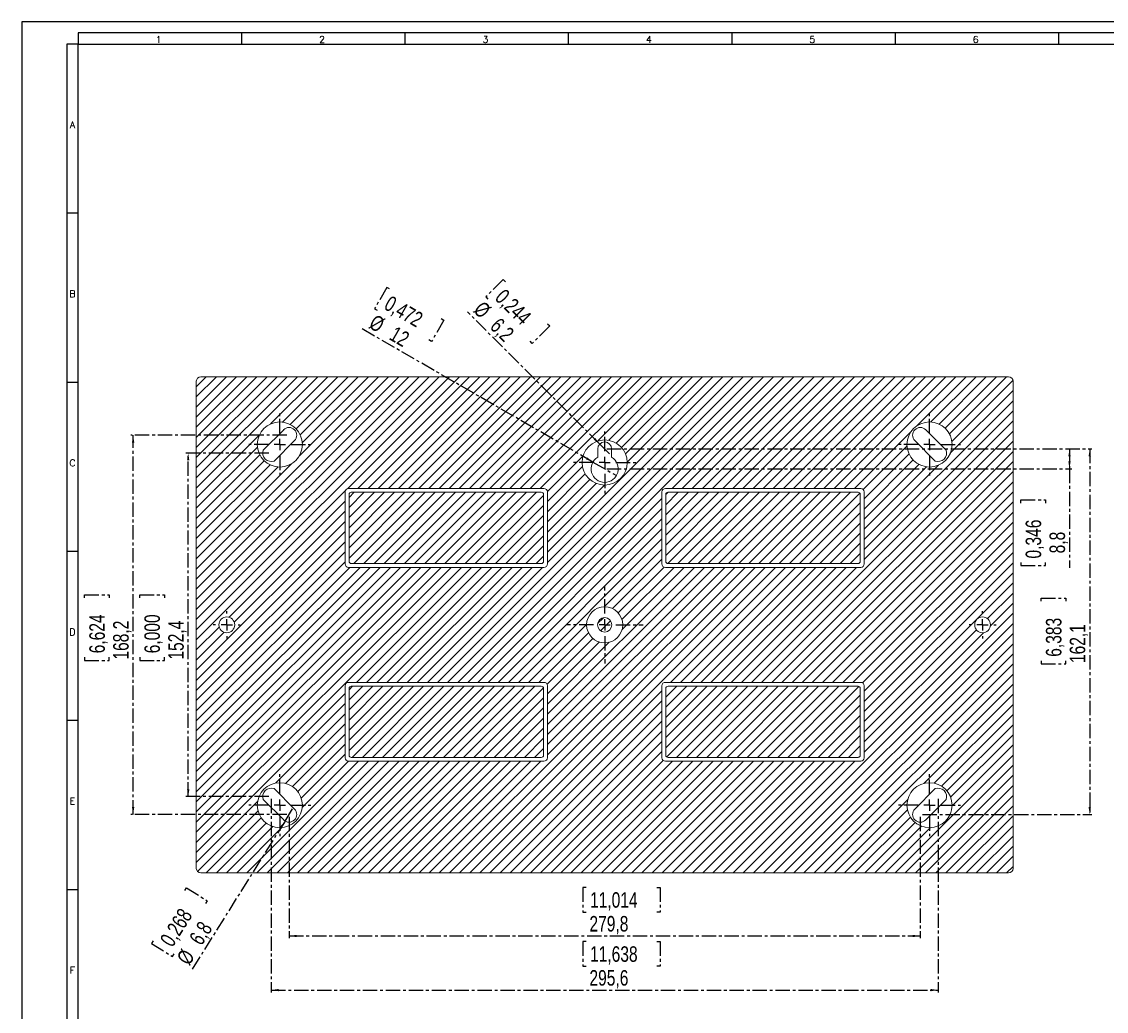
# Model space of a CAD drawing. Header units: millimetres. Extents: x 0 to 1189, y 0 to 841.
# Tile 2 of 8: x 0 to 481, y 402 to 841. Entities that reach past the tile are written whole.
import ezdxf

# ---------------------------------------------------------------- set-up
doc = ezdxf.new("R2010")
doc.units = ezdxf.units.MM
doc.linetypes.add('CENTER', pattern=[10.16, 6.35, -1.27, 1.27, -1.27])
doc.layers.add('CENTRO', color=7, linetype='CENTER')
doc.layers.add('FORMATO', color=7, linetype='Continuous')
doc.styles.add('SLDTEXTSTYLE0', font='ROMANS')
doc.styles.add('SLDTEXTSTYLE3', font='TXT', dxfattribs={"width": 0.75})
doc.dimstyles.new('SLDDIMSTYLE0', dxfattribs={"dimtxt": 6.879167, "dimasz": 3.302, "dimexe": 0, "dimexo": 0.0625, "dimgap": 1.719792, "dimtad": 1, "dimdec": 1, "dimrnd": 1e-09, "dimzin": 12, "dimdsep": 46, "dimtxsty": 'SLDTEXTSTYLE3', "dimsah": 1, "dimcen": 0.09, "dimadec": 0, "dimazin": 3, "dimtfac": 1, "dimtofl": 0, "dimtmove": 0, "dimatfit": 3, "dimfxl": 0, "dimfrac": 2, "dimtolj": 1, "dimtzin": 12, "dimarcsym": 0})
doc.dimstyles.new('SLDDIMSTYLE1', dxfattribs={"dimtxt": 6.879167, "dimasz": 3.302, "dimexe": 0, "dimexo": 0.0625, "dimgap": 1.719792, "dimtad": 1, "dimdec": 1, "dimrnd": 1e-09, "dimzin": 12, "dimdsep": 46, "dimtxsty": 'SLDTEXTSTYLE3', "dimblk1": 'NONE', "dimsah": 1, "dimcen": 0, "dimadec": 0, "dimazin": 3, "dimtfac": 1, "dimtmove": 0, "dimatfit": 3, "dimldrblk": 'NONE', "dimfxl": 0, "dimfrac": 2, "dimtolj": 1, "dimtzin": 12, "dimarcsym": 0})

# ---------------------------------------------------------------- blocks, each defined once
blk = doc.blocks.new('_D_3')
at = {"layer": 'CENTRO'}
for p, q in [((213.43, 726.66), (205.7, 718.93)), ((214.41, 725.67), (213.43, 726.66)), ((205.7, 718.93), (206.68, 717.94)), ((256.21, 653.68), (197.59, 712.3)), ((233.05, 707.04), (234.04, 706.05)), ((234.04, 706.05), (226.31, 698.32)), ((226.31, 698.32), (225.32, 699.31)), ((256.21, 653.68), (260.59, 649.3))]:
    blk.add_line(p, q, dxfattribs=at)
blk.add_solid([(256.21, 653.68), (254.23, 656.38), (253.51, 655.66)], dxfattribs=at)
at = {"layer": 'CENTRO', "char_height": 6.879, "attachment_point": 1, "rotation": 315, "style": 'SLDTEXTSTYLE3'}
for s, insert in [('0,244', (214.19, 722.98, -45.47)), ('%%c', (204.67, 717.56, -45.47)), ('6,2', (212.01, 710.22, -45.47))]:
    blk.add_mtext(s, dxfattribs=dict(at, insert=insert))
blk = doc.blocks.new('_NONE')
blk = doc.blocks.new('_D_4')
at = {"layer": 'CENTRO'}
for p, q in [((161.88, 723.17), (156.42, 713.7)), ((163.09, 722.47), (161.88, 723.17)), ((156.42, 713.7), (157.62, 713)), ((187.12, 708.6), (181.65, 699.13)), ((185.91, 709.29), (187.12, 708.6)), ((253.2, 645.69), (150.26, 705.13)), ((181.65, 699.13), (180.45, 699.83)), ((253.2, 645.69), (263.6, 639.69))]:
    blk.add_line(p, q, dxfattribs=at)
blk.add_solid([(253.2, 645.69), (250.6, 647.78), (250.09, 646.9)], dxfattribs=at)
at = {"layer": 'CENTRO', "char_height": 6.879, "attachment_point": 1, "rotation": 330, "style": 'SLDTEXTSTYLE3'}
for s, insert in [('0,472', (163.57, 719.81, -45.47)), ('%%c', (156.87, 711.48, -45.47)), ('12', (165.86, 706.28, -45.47))]:
    blk.add_mtext(s, dxfattribs=dict(at, insert=insert))
blk = doc.blocks.new('_D_5')
at = {"layer": 'CENTRO'}
for p, q in [((259.4, 651.49), (465.43, 651.49)), ((464.43, 651.49), (464.43, 642.69)), ((259.4, 642.69), (465.43, 642.69)), ((464.43, 642.69), (464.43, 598.71)), ((442.93, 627.51), (442.93, 628.9)), ((442.93, 628.9), (453.86, 628.9)), ((453.86, 628.9), (453.86, 627.51)), ((442.93, 601.15), (442.93, 599.76)), ((453.86, 599.76), (453.86, 601.15)), ((442.93, 599.76), (453.86, 599.76))]:
    blk.add_line(p, q, dxfattribs=at)
for points in [[(464.43, 651.49), (463.92, 648.19), (464.94, 648.19)], [(464.43, 642.69), (464.94, 645.99), (463.92, 645.99)]]:
    blk.add_solid(points, dxfattribs=at)
at = {"layer": 'CENTRO', "char_height": 6.879, "attachment_point": 1, "rotation": 90, "style": 'SLDTEXTSTYLE3'}
for s, insert in [('0,346', (444.99, 602.9, -45.47)), ('8,8', (455.56, 605.19, -45.47))]:
    blk.add_mtext(s, dxfattribs=dict(at, insert=insert))
blk = doc.blocks.new('_D_6')
at = {"layer": 'CENTRO'}
for p, q in [((117.52, 657.61), (48.4, 657.61)), ((49.4, 489.37), (49.4, 657.61)), ((27.9, 585.47), (27.9, 586.86)), ((27.9, 586.86), (38.83, 586.86)), ((38.83, 586.86), (38.83, 585.47)), ((27.9, 559.12), (27.9, 557.72)), ((27.9, 557.72), (38.83, 557.72)), ((38.83, 557.72), (38.83, 559.12)), ((117.52, 489.37), (48.4, 489.37))]:
    blk.add_line(p, q, dxfattribs=at)
for points in [[(49.4, 657.61), (48.89, 654.31), (49.91, 654.31)], [(49.4, 489.37), (49.91, 492.67), (48.89, 492.67)]]:
    blk.add_solid(points, dxfattribs=at)
at = {"layer": 'CENTRO', "char_height": 6.879, "attachment_point": 1, "rotation": 90, "style": 'SLDTEXTSTYLE3'}
for s, insert in [('6,624', (29.97, 560.86, -45.47)), ('168,2', (40.53, 558.07, -45.47))]:
    blk.add_mtext(s, dxfattribs=dict(at, insert=insert))
blk = doc.blocks.new('_D_7')
at = {"layer": 'CENTRO'}
for p, q in [((109.6, 649.69), (72.81, 649.69)), ((73.81, 497.29), (73.81, 649.69)), ((52.31, 585.47), (52.31, 586.86)), ((52.31, 586.86), (63.24, 586.86)), ((63.24, 586.86), (63.24, 585.47)), ((52.31, 559.12), (52.31, 557.72)), ((52.31, 557.72), (63.24, 557.72)), ((63.24, 557.72), (63.24, 559.12)), ((109.6, 497.29), (72.81, 497.29))]:
    blk.add_line(p, q, dxfattribs=at)
for points in [[(73.81, 649.69), (73.3, 646.39), (74.32, 646.39)], [(73.81, 497.29), (74.32, 500.59), (73.3, 500.59)]]:
    blk.add_solid(points, dxfattribs=at)
at = {"layer": 'CENTRO', "char_height": 6.879, "attachment_point": 1, "rotation": 90, "style": 'SLDTEXTSTYLE3'}
for s, insert in [('6,000', (54.38, 560.86, -45.47)), ('152,4', (64.94, 558.07, -45.47))]:
    blk.add_mtext(s, dxfattribs=dict(at, insert=insert))
blk = doc.blocks.new('_D_8')
at = {"layer": 'CENTRO'}
for p, q in [((118.52, 488.37), (118.52, 434.49)), ((398.28, 488.37), (398.28, 434.49)), ((250.15, 456.99), (248.76, 456.99)), ((248.76, 456.99), (248.76, 446.06)), ((281.59, 456.99), (282.99, 456.99)), ((282.99, 456.99), (282.99, 446.06)), ((248.76, 446.06), (250.15, 446.06)), ((282.99, 446.06), (281.59, 446.06)), ((118.52, 435.49), (398.28, 435.49))]:
    blk.add_line(p, q, dxfattribs=at)
for points in [[(118.52, 435.49), (121.82, 434.98), (121.82, 436)], [(398.28, 435.49), (394.98, 436), (394.98, 434.98)]]:
    blk.add_solid(points, dxfattribs=at)
at = {"layer": 'CENTRO', "char_height": 6.879, "attachment_point": 1, "style": 'SLDTEXTSTYLE3'}
for s, insert in [('11,014', (251.9, 454.92, -45.47)), ('279,8', (251.65, 444.36, -45.47))]:
    blk.add_mtext(s, dxfattribs=dict(at, insert=insert))
blk = doc.blocks.new('_D_9')
at = {"layer": 'CENTRO'}
for p, q in [((110.6, 496.29), (110.6, 410.49)), ((406.2, 496.29), (406.2, 410.49)), ((250.15, 432.99), (248.76, 432.99)), ((248.76, 432.99), (248.76, 422.06)), ((281.59, 432.99), (282.99, 432.99)), ((282.99, 432.99), (282.99, 422.06)), ((248.76, 422.06), (250.15, 422.06)), ((282.99, 422.06), (281.59, 422.06)), ((110.6, 411.49), (406.2, 411.49))]:
    blk.add_line(p, q, dxfattribs=at)
for points in [[(110.6, 411.49), (113.9, 410.98), (113.9, 412)], [(406.2, 411.49), (402.9, 412), (402.9, 410.98)]]:
    blk.add_solid(points, dxfattribs=at)
at = {"layer": 'CENTRO', "char_height": 6.879, "attachment_point": 1, "style": 'SLDTEXTSTYLE3'}
for s, insert in [('11,638', (251.9, 430.92, -45.47)), ('295,6', (251.65, 420.36, -45.47))]:
    blk.add_mtext(s, dxfattribs=dict(at, insert=insert))
blk = doc.blocks.new('_D_10')
at = {"layer": 'CENTRO'}
for p, q in [((116.71, 486.49), (120.33, 492.25)), ((116.71, 486.49), (75.05, 419.99)), ((72.26, 455.72), (73, 456.9)), ((73, 456.9), (82.26, 451.1)), ((82.26, 451.1), (81.52, 449.92)), ((58.26, 433.39), (57.52, 432.21)), ((57.52, 432.21), (66.78, 426.4)), ((66.78, 426.4), (67.53, 427.59))]:
    blk.add_line(p, q, dxfattribs=at)
blk.add_solid([(116.71, 486.49), (114.53, 483.96), (115.39, 483.42)], dxfattribs=at)
at = {"layer": 'CENTRO', "char_height": 6.879, "attachment_point": 1, "rotation": 57.9279, "style": 'SLDTEXTSTYLE3'}
for s, insert in [('0,268', (60.94, 433.77, -45.47)), ('6,8', (73.87, 434.5, -45.47)), ('%%c', (68.35, 425.7, -45.47))]:
    blk.add_mtext(s, dxfattribs=dict(at, insert=insert))
blk = doc.blocks.new('_D_11')
at = {"layer": 'CENTRO'}
for p, q in [((259.4, 651.49), (474.4, 651.49)), ((473.4, 651.49), (473.4, 489.37)), ((451.9, 583.94), (451.9, 585.33)), ((451.9, 585.33), (462.83, 585.33)), ((462.83, 585.33), (462.83, 583.94)), ((451.9, 557.58), (451.9, 556.19)), ((451.9, 556.19), (462.83, 556.19)), ((462.83, 556.19), (462.83, 557.58)), ((399.28, 489.37), (474.4, 489.37))]:
    blk.add_line(p, q, dxfattribs=at)
for points in [[(473.4, 651.49), (472.89, 648.19), (473.91, 648.19)], [(473.4, 489.37), (473.91, 492.67), (472.89, 492.67)]]:
    blk.add_solid(points, dxfattribs=at)
at = {"layer": 'CENTRO', "char_height": 6.879, "attachment_point": 1, "rotation": 90, "style": 'SLDTEXTSTYLE3'}
for s, insert in [('6,383', (453.97, 559.33, -45.47)), ('162,1', (464.53, 556.54, -45.47))]:
    blk.add_mtext(s, dxfattribs=dict(at, insert=insert))
blk = doc.blocks.new('SW_CENTERMARKSYMBOL_0')
at = {"layer": 'CENTRO', "color": 0}
for p, q in [((0, 5), (0, 17.1)), ((-5, 0), (-17.1, 0)), ((0, 0), (-2.5, 0)), ((0, 0), (0, 2.5)), ((0, 0), (0, -2.5)), ((0, 0), (2.5, 0)), ((5, 0), (17.1, 0)), ((0, -5), (0, -17.1))]:
    blk.add_line(p, q, dxfattribs=at)
blk = doc.blocks.new('SW_CENTERMARKSYMBOL_1')
at = {"layer": 'CENTRO', "color": 0}
for p, q in [((0, 5), (0, 13.75)), ((-5, 0), (-13.75, 0)), ((0, 0), (-2.5, 0)), ((0, 0), (0, 2.5)), ((0, 0), (0, -2.5)), ((0, 0), (2.5, 0)), ((5, 0), (13.75, 0)), ((0, -5), (0, -13.75))]:
    blk.add_line(p, q, dxfattribs=at)
blk = doc.blocks.new('SW_CENTERMARKSYMBOL_2')
at = {"layer": 'CENTRO', "color": 0}
for p, q in [((0, 5), (0, 13.75)), ((-5, 0), (-13.75, 0)), ((0, 0), (-2.5, 0)), ((0, 0), (0, 2.5)), ((0, 0), (0, -2.5)), ((0, 0), (2.5, 0)), ((5, 0), (13.75, 0)), ((0, -5), (0, -13.75))]:
    blk.add_line(p, q, dxfattribs=at)
blk = doc.blocks.new('SW_CENTERMARKSYMBOL_3')
at = {"layer": 'CENTRO', "color": 0}
for p, q in [((0, 5), (0, 6)), ((-5, 0), (-6, 0)), ((0, 0), (-2.5, 0)), ((0, 0), (0, 2.5)), ((0, 0), (0, -2.5)), ((0, 0), (2.5, 0)), ((5, 0), (6, 0)), ((0, -5), (0, -6))]:
    blk.add_line(p, q, dxfattribs=at)
blk = doc.blocks.new('SW_CENTERMARKSYMBOL_4')
at = {"layer": 'CENTRO', "color": 0}
for p, q in [((0, 5), (0, 6)), ((-5, 0), (-6, 0)), ((0, 0), (-2.5, 0)), ((0, 0), (0, 2.5)), ((0, 0), (0, -2.5)), ((0, 0), (2.5, 0)), ((5, 0), (6, 0)), ((0, -5), (0, -6))]:
    blk.add_line(p, q, dxfattribs=at)
blk = doc.blocks.new('SW_CENTERMARKSYMBOL_5')
at = {"layer": 'CENTRO', "color": 0}
for p, q in [((0, 5), (0, 13.75)), ((-5, 0), (-13.75, 0)), ((0, 0), (-2.5, 0)), ((0, 0), (0, 2.5)), ((0, 0), (0, -2.5)), ((0, 0), (2.5, 0)), ((5, 0), (13.75, 0)), ((0, -5), (0, -13.75))]:
    blk.add_line(p, q, dxfattribs=at)
blk = doc.blocks.new('SW_CENTERMARKSYMBOL_6')
at = {"layer": 'CENTRO', "color": 0}
for p, q in [((0, 5), (0, 13.75)), ((-5, 0), (-13.75, 0)), ((0, 0), (-2.5, 0)), ((0, 0), (0, 2.5)), ((0, 0), (0, -2.5)), ((0, 0), (2.5, 0)), ((5, 0), (13.75, 0)), ((0, -5), (0, -13.75))]:
    blk.add_line(p, q, dxfattribs=at)
blk = doc.blocks.new('SW_CENTERMARKSYMBOL_7')
at = {"layer": 'CENTRO', "color": 0}
for p, q in [((0, 5), (0, 13.75)), ((-5, 0), (-13.75, 0)), ((0, 0), (-2.5, 0)), ((0, 0), (0, 2.5)), ((0, 0), (0, -2.5)), ((0, 0), (2.5, 0)), ((5, 0), (13.75, 0)), ((0, -5), (0, -13.75))]:
    blk.add_line(p, q, dxfattribs=at)

msp = doc.modelspace()

# ---------------------------------------------------------------- hatches: boundary and pattern name
at = {"linetype": 'Continuous', "lineweight": 0}
h = msp.add_hatch(dxfattribs=at)
h.set_pattern_fill('ANSI31', style=0)
edge = h.paths.add_edge_path(flags=0)
edge.add_line((439.4, 465.49), (439.4, 681.49))
edge.add_arc((437.4, 681.49), 2, 0, 90)
edge.add_line((437.4, 683.49), (79.4, 683.49))
edge.add_arc((79.4, 681.49), 2, 90, 180)
edge.add_line((77.4, 681.49), (77.4, 465.49))
edge.add_arc((79.4, 465.49), 2, 180, 270)
edge.add_line((79.4, 463.49), (437.4, 463.49))
edge.add_arc((437.4, 465.49), 2, 270, 360)
edge = h.paths.add_edge_path(flags=0)
edge.add_arc((258.4, 573.49), 8, 0, 360)
edge = h.paths.add_edge_path(flags=0)
edge.add_line((231.5, 598.99), (144.9, 598.99))
edge.add_arc((144.9, 600.49), 1.5, 180, 270, ccw=False)
edge.add_line((143.4, 600.49), (143.4, 632.49))
edge.add_arc((144.9, 632.49), 1.5, 90, 180, ccw=False)
edge.add_line((144.9, 633.99), (231.5, 633.99))
edge.add_arc((231.5, 632.49), 1.5, 0, 90, ccw=False)
edge.add_line((233, 632.49), (233, 600.49))
edge.add_arc((231.5, 600.49), 1.5, 270, 360, ccw=False)
edge = h.paths.add_edge_path(flags=0)
edge.add_arc((371.9, 632.49), 1.5, 0, 90, ccw=False)
edge.add_line((373.4, 632.49), (373.4, 600.49))
edge.add_arc((371.9, 600.49), 1.5, 270, 360, ccw=False)
edge.add_line((371.9, 598.99), (285.3, 598.99))
edge.add_arc((285.3, 600.49), 1.5, 180, 270, ccw=False)
edge.add_line((283.8, 600.49), (283.8, 632.49))
edge.add_arc((285.3, 632.49), 1.5, 90, 180, ccw=False)
edge.add_line((285.3, 633.99), (371.9, 633.99))
edge = h.paths.add_edge_path(flags=0)
edge.add_arc((231.5, 514.49), 1.5, -90, 0, ccw=False)
edge.add_line((231.5, 512.99), (144.9, 512.99))
edge.add_arc((144.9, 514.49), 1.5, 180, 270, ccw=False)
edge.add_line((143.4, 514.49), (143.4, 546.49))
edge.add_arc((144.9, 546.49), 1.5, 90, 180, ccw=False)
edge.add_line((144.9, 547.99), (231.5, 547.99))
edge.add_arc((231.5, 546.49), 1.5, 0, 90, ccw=False)
edge.add_line((233, 546.49), (233, 514.49))
edge = h.paths.add_edge_path(flags=0)
edge.add_line((283.8, 514.49), (283.8, 546.49))
edge.add_arc((285.3, 546.49), 1.5, 90, 180, ccw=False)
edge.add_line((285.3, 547.99), (371.9, 547.99))
edge.add_arc((371.9, 546.49), 1.5, 0, 90, ccw=False)
edge.add_line((373.4, 546.49), (373.4, 514.49))
edge.add_arc((371.9, 514.49), 1.5, 270, 360, ccw=False)
edge.add_line((371.9, 512.99), (285.3, 512.99))
edge.add_arc((285.3, 514.49), 1.5, 180, 270, ccw=False)
edge = h.paths.add_edge_path(flags=0)
edge.add_arc((90.9, 573.49), 3.5, 0, 360)
edge = h.paths.add_edge_path(flags=0)
edge.add_arc((425.9, 573.49), 3.5, 0, 360)
edge = h.paths.add_edge_path(flags=0)
edge.add_arc((402.4, 493.49), 10, 0, 360)
edge = h.paths.add_edge_path(flags=0)
edge.add_arc((114.4, 653.49), 10, 0, 360)
edge = h.paths.add_edge_path(flags=0)
edge.add_arc((258.4, 645.49), 10, 0, 360)
edge = h.paths.add_edge_path(flags=0)
edge.add_arc((114.4, 493.49), 10, 0, 360)
edge = h.paths.add_edge_path(flags=0)
edge.add_arc((402.4, 653.49), 10, 0, 360)
h = msp.add_hatch(dxfattribs=at)
h.set_pattern_fill('ANSI31', style=0)
edge = h.paths.add_edge_path(flags=0)
edge.add_line((231.3, 601.69), (231.3, 631.29))
edge.add_arc((230.3, 631.29), 1, 360, 450)
edge.add_line((230.3, 632.29), (146.1, 632.29))
edge.add_arc((146.1, 631.29), 1, 90, 180)
edge.add_line((145.1, 631.29), (145.1, 601.69))
edge.add_arc((146.1, 601.69), 1, 180, 270)
edge.add_line((146.1, 600.69), (230.3, 600.69))
edge.add_arc((230.3, 601.69), 1, 270, 360)
h = msp.add_hatch(dxfattribs=at)
h.set_pattern_fill('ANSI31', style=0)
edge = h.paths.add_edge_path(flags=0)
edge.add_line((370.7, 632.29), (286.5, 632.29))
edge.add_arc((286.5, 631.29), 1, 90, 180)
edge.add_line((285.5, 631.29), (285.5, 601.69))
edge.add_arc((286.5, 601.69), 1, 180, 270)
edge.add_line((286.5, 600.69), (370.7, 600.69))
edge.add_arc((370.7, 601.69), 1, 270, 360)
edge.add_line((371.7, 601.69), (371.7, 631.29))
edge.add_arc((370.7, 631.29), 1, 360, 450)
h = msp.add_hatch(dxfattribs=at)
h.set_pattern_fill('ANSI31', style=0)
edge = h.paths.add_edge_path(flags=0)
edge.add_arc((258.4, 573.49), 3.2, 0, 360)
h = msp.add_hatch(dxfattribs=at)
h.set_pattern_fill('ANSI31', style=0)
edge = h.paths.add_edge_path(flags=0)
edge.add_line((230.3, 546.29), (146.1, 546.29))
edge.add_arc((146.1, 545.29), 1, 90, 180)
edge.add_line((145.1, 545.29), (145.1, 515.69))
edge.add_arc((146.1, 515.69), 1, 180, 270)
edge.add_line((146.1, 514.69), (230.3, 514.69))
edge.add_arc((230.3, 515.69), 1, 270, 360)
edge.add_line((231.3, 515.69), (231.3, 545.29))
edge.add_arc((230.3, 545.29), 1, 360, 450)
h = msp.add_hatch(dxfattribs=at)
h.set_pattern_fill('ANSI31', style=0)
edge = h.paths.add_edge_path(flags=0)
edge.add_line((371.7, 515.69), (371.7, 545.29))
edge.add_arc((370.7, 545.29), 1, 360, 450)
edge.add_line((370.7, 546.29), (286.5, 546.29))
edge.add_arc((286.5, 545.29), 1, 90, 180)
edge.add_line((285.5, 545.29), (285.5, 515.69))
edge.add_arc((286.5, 515.69), 1, 180, 270)
edge.add_line((286.5, 514.69), (370.7, 514.69))
edge.add_arc((370.7, 515.69), 1, 270, 360)

# ---------------------------------------------------------------- linework, layer by layer
at = {"color": 7, "linetype": 'Continuous', "lineweight": 15}
for p, q in [((79.4, 683.49), (437.4, 683.49)), ((77.4, 681.49), (77.4, 465.49)), ((439.4, 681.49), (439.4, 465.49)), ((107.05, 650.95), (116.12, 660.01)), ((400.68, 660.01), (409.75, 650.95)), ((120.92, 655.21), (111.86, 646.14)), ((404.94, 646.14), (395.88, 655.21)), ((255.3, 647.83), (255.3, 651.49)), ((261.5, 651.49), (261.5, 647.83)), ((143.4, 600.49), (143.4, 632.49)), ((144.9, 633.99), (231.5, 633.99)), ((145.1, 601.69), (145.1, 631.29)), ((146.1, 632.29), (230.3, 632.29)), ((231.3, 631.29), (231.3, 601.69)), ((233, 632.49), (233, 600.49)), ((283.8, 632.49), (283.8, 600.49)), ((371.9, 633.99), (285.3, 633.99)), ((285.5, 631.29), (285.5, 601.69)), ((370.7, 632.29), (286.5, 632.29)), ((371.7, 601.69), (371.7, 631.29)), ((373.4, 600.49), (373.4, 632.49)), ((231.5, 598.99), (144.9, 598.99)), ((230.3, 600.69), (146.1, 600.69)), ((285.3, 598.99), (371.9, 598.99)), ((286.5, 600.69), (370.7, 600.69)), ((143.4, 546.49), (143.4, 514.49)), ((231.5, 547.99), (144.9, 547.99)), ((145.1, 545.29), (145.1, 515.69)), ((230.3, 546.29), (146.1, 546.29)), ((231.3, 515.69), (231.3, 545.29)), ((233, 514.49), (233, 546.49)), ((283.8, 514.49), (283.8, 546.49)), ((285.3, 547.99), (371.9, 547.99)), ((285.5, 515.69), (285.5, 545.29)), ((286.5, 546.29), (370.7, 546.29)), ((371.7, 545.29), (371.7, 515.69)), ((373.4, 546.49), (373.4, 514.49)), ((146.1, 514.69), (230.3, 514.69)), ((370.7, 514.69), (286.5, 514.69)), ((144.9, 512.99), (231.5, 512.99)), ((371.9, 512.99), (285.3, 512.99)), ((111.86, 500.84), (120.92, 491.77)), ((395.88, 491.77), (404.94, 500.84)), ((116.12, 486.97), (107.05, 496.03)), ((409.75, 496.03), (400.68, 486.97)), ((437.4, 463.49), (79.4, 463.49))]:
    msp.add_line(p, q, dxfattribs=at)
for centre, radius in [((114.4, 653.49), 10), ((402.4, 653.49), 10), ((258.4, 645.49), 10), ((90.9, 573.49), 3.5), ((258.4, 573.49), 8), ((425.9, 573.49), 3.5), ((258.4, 573.49), 3.2), ((114.4, 493.49), 10), ((402.4, 493.49), 10)]:
    msp.add_circle(centre, radius, dxfattribs=at)
for centre, radius, start, end in [((79.4, 681.49), 2, 90, 180), ((437.4, 681.49), 2, 0, 90), ((118.52, 657.61), 3.4, 315, 135), ((398.28, 657.61), 3.4, 45, 225), ((258.4, 651.49), 3.1, 0, 180), ((110.6, 649.69), 3.77, 160.4677, 289.5323), ((406.2, 649.69), 3.77, 250.4677, 19.5323), ((258.4, 642.69), 6, 121.1089, 58.8911), ((144.9, 632.49), 1.5, 90, 180), ((146.1, 631.29), 1, 90, 180), ((230.3, 631.29), 1, 360, 90), ((231.5, 632.49), 1.5, 360, 90), ((285.3, 632.49), 1.5, 90, 180), ((286.5, 631.29), 1, 90, 180), ((370.7, 631.29), 1, 360, 90), ((371.9, 632.49), 1.5, 360, 90), ((146.1, 601.69), 1, 180, 270), ((230.3, 601.69), 1, 270, 0), ((286.5, 601.69), 1, 180, 270), ((370.7, 601.69), 1, 270, 0), ((144.9, 600.49), 1.5, 180, 270), ((231.5, 600.49), 1.5, 270, 360), ((285.3, 600.49), 1.5, 180, 270), ((371.9, 600.49), 1.5, 270, 360), ((144.9, 546.49), 1.5, 90, 180), ((146.1, 545.29), 1, 90, 180), ((230.3, 545.29), 1, 360, 90), ((231.5, 546.49), 1.5, 0, 90), ((285.3, 546.49), 1.5, 90, 180), ((286.5, 545.29), 1, 90, 180), ((370.7, 545.29), 1, 360, 90), ((371.9, 546.49), 1.5, 0, 90), ((144.9, 514.49), 1.5, 180, 270), ((146.1, 515.69), 1, 180, 270), ((230.3, 515.69), 1, 270, 0), ((231.5, 514.49), 1.5, 270, 0), ((285.3, 514.49), 1.5, 180, 270), ((286.5, 515.69), 1, 180, 270), ((370.7, 515.69), 1, 270, 0), ((371.9, 514.49), 1.5, 270, 360), ((110.6, 497.29), 3.77, 70.4677, 199.5323), ((406.2, 497.29), 3.77, 340.4677, 109.5323), ((118.52, 489.37), 3.4, 225, 45), ((398.28, 489.37), 3.4, 135, 315), ((79.4, 465.49), 2, 180, 270), ((437.4, 465.49), 2, 270, 0)]:
    msp.add_arc(centre, radius, start, end, dxfattribs=at)
at = {"layer": 'FORMATO'}
for p, q in [((1189, 841), (0, 841)), ((0, 841), (0, 0)), ((1184, 836), (25, 836)), ((25, 836), (25, 831)), ((97.43, 836), (97.43, 831)), ((169.86, 836), (169.86, 831)), ((242.29, 836), (242.29, 831)), ((314.72, 836), (314.72, 831)), ((387.15, 836), (387.15, 831)), ((459.58, 836), (459.58, 831)), ((20, 831), (20, 5)), ((25, 831), (20, 831)), ((25, 5), (25, 831)), ((25, 831), (1184, 831)), ((25, 756), (20, 756)), ((25, 681), (20, 681)), ((25, 606), (20, 606)), ((25, 531), (20, 531)), ((25, 456), (20, 456))]:
    msp.add_line(p, q, dxfattribs=at)

# ---------------------------------------------------------------- block references
at = {"layer": 'CENTRO'}
for name, p in [('SW_CENTERMARKSYMBOL_2', (114.4, 653.49)), ('SW_CENTERMARKSYMBOL_5', (402.4, 653.49)), ('SW_CENTERMARKSYMBOL_1', (258.4, 645.49)), ('SW_CENTERMARKSYMBOL_0', (258.4, 573.49)), ('SW_CENTERMARKSYMBOL_3', (90.9, 573.49)), ('SW_CENTERMARKSYMBOL_4', (425.9, 573.49)), ('SW_CENTERMARKSYMBOL_6', (114.4, 493.49)), ('SW_CENTERMARKSYMBOL_7', (402.4, 493.49))]:
    msp.add_blockref(name, p, dxfattribs=at)

# ---------------------------------------------------------------- texts
at = {"layer": 'FORMATO', "char_height": 3, "attachment_point": 2, "style": 'SLDTEXTSTYLE0'}
for s, insert in [('1', (60.7, 834.6)), ('2', (133.13, 834.6)), ('3', (205.56, 834.6)), ('4', (277.99, 834.6)), ('5', (350.42, 834.6)), ('6', (422.85, 834.6)), ('A', (22.48, 796.8)), ('B', (22.5, 721.8)), ('C', (22.5, 646.8)), ('D', (22.5, 571.8)), ('E', (22.51, 496.8)), ('F', (22.48, 421.8))]:
    msp.add_mtext(s, dxfattribs=dict(at, insert=insert))

# ---------------------------------------------------------------- dimensions: what is measured, and where the dimension line sits
at = {"layer": 'CENTRO'}
for p1, p2, picture, middle in [((260.59, 649.3), (256.21, 653.68), '_D_3', (208, 701.89)), ((263.6, 639.69), (253.2, 645.69), '_D_4', (163.27, 697.61)), ((120.33, 492.25), (116.71, 486.49), '_D_10', (82.83, 432.42))]:
    dim = msp.add_diameter_dim_2p(p1=p1, p2=p2, dimstyle='SLDDIMSTYLE1', dxfattribs=at)
    dim.commit()
    dim.dimension.update_dxf_attribs({"geometry": picture, "text_midpoint": middle, "dimtype": 163})
for base, p1, p2, picture, middle in [((49.4, 657.61), (118.52, 489.37), (118.52, 657.61), '_D_6', (49.4, 572.29)), ((73.81, 649.69), (110.6, 497.29), (110.6, 649.69), '_D_7', (73.81, 572.29)), ((464.43, 642.69), (258.4, 651.49), (258.4, 642.69), '_D_5', (464.43, 614.33)), ((473.4, 489.37), (258.4, 651.49), (398.28, 489.37), '_D_11', (473.4, 570.76))]:
    dim = msp.add_linear_dim(base=base, p1=p1, p2=p2, angle=90, dimstyle='SLDDIMSTYLE0', dxfattribs=at)
    dim.commit()
    dim.dimension.update_dxf_attribs({"geometry": picture, "text_midpoint": middle, "dimtype": 160})
for base, p1, p2, picture, middle in [((406.2, 411.49), (110.6, 497.29), (406.2, 497.29), '_D_9', (265.87, 411.49)), ((398.28, 435.49), (118.52, 489.37), (398.28, 489.37), '_D_8', (265.87, 435.49))]:
    dim = msp.add_linear_dim(base=base, p1=p1, p2=p2, dimstyle='SLDDIMSTYLE0', dxfattribs=at)
    dim.commit()
    dim.dimension.update_dxf_attribs({"geometry": picture, "text_midpoint": middle, "dimtype": 160})

doc.saveas('drawing.dxf')
